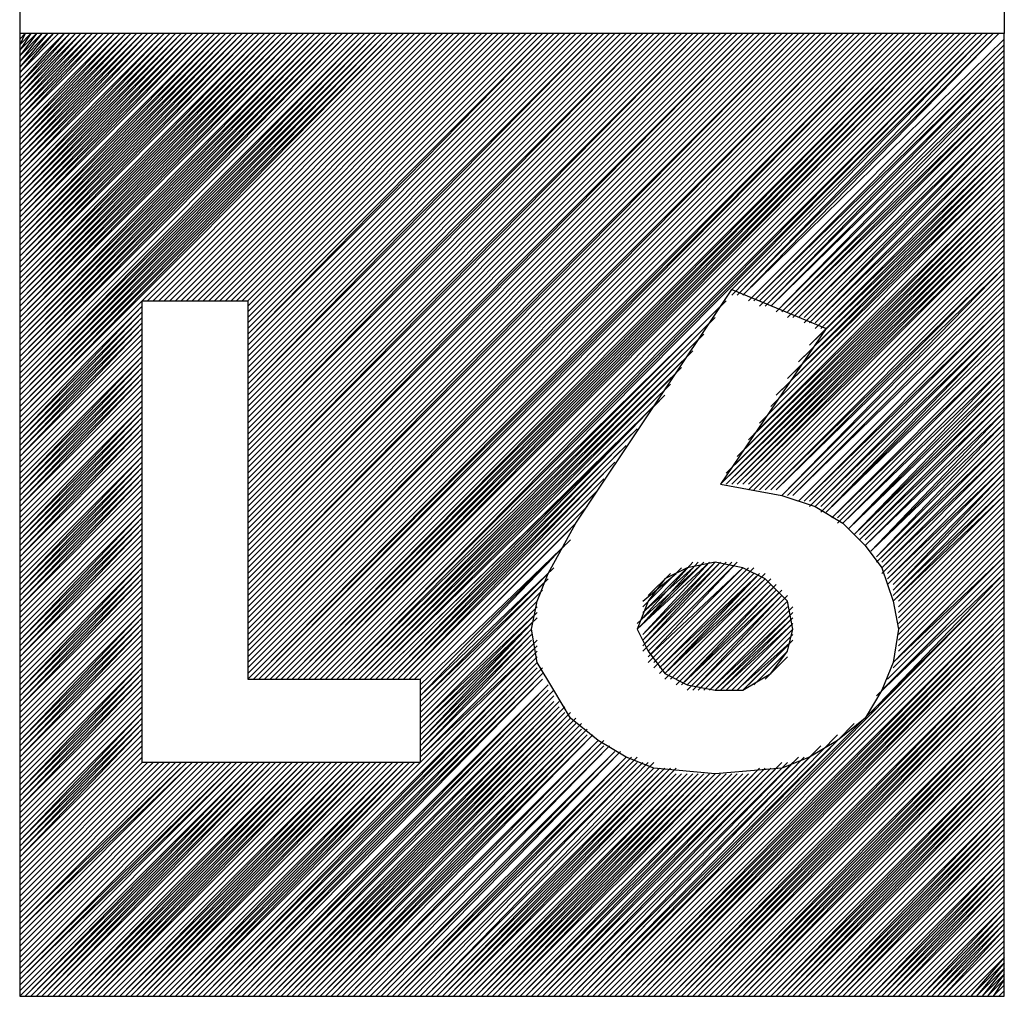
# Model space of a CAD drawing. Header units: millimetres. Extents: x 13 to 546, y 8 to 419.
# Tile 11 of 16: x 424 to 439, y 295 to 310. Entities that reach past the tile are written whole.
import ezdxf

# ---------------------------------------------------------------- set-up
doc = ezdxf.new("R2010")
doc.units = ezdxf.units.MM
doc.header["$LTSCALE"] = 2

msp = doc.modelspace()

# ---------------------------------------------------------------- linework, layer by layer
for points in [[(423.573, 310.444), (423.573, 310.02)], [(438.58, 310.444), (438.58, 310.02)], [(423.573, 310.02), (423.573, 295.352), (438.58, 295.352), (438.58, 310.02), (423.573, 310.02)], [(423.573, 310.02), (423.573, 309.935), (423.658, 310.02), (423.573, 309.851), (423.742, 310.02), (423.573, 309.766), (423.827, 310.02), (423.573, 309.681), (423.912, 310.02), (423.573, 309.596), (423.997, 310.02), (423.573, 309.511), (424.081, 310.02), (423.573, 309.427), (424.166, 310.02)], [(423.573, 309.342), (424.251, 310.02), (423.573, 309.257), (424.336, 310.02), (423.573, 309.172), (424.421, 310.02), (423.573, 309.087), (424.505, 310.02), (423.573, 309.003), (424.59, 310.02), (423.573, 308.918), (424.675, 310.02), (423.573, 308.833), (424.76, 310.02), (423.573, 308.748), (424.845, 310.02), (423.573, 308.664), (424.929, 310.02)], [(423.573, 308.579), (425.014, 310.02), (423.573, 308.494), (425.099, 310.02), (423.573, 308.409), (425.184, 310.02), (423.573, 308.324), (425.268, 310.02), (423.573, 308.24), (425.353, 310.02), (423.573, 308.155), (425.438, 310.02), (423.573, 308.07), (425.523, 310.02), (423.573, 307.985), (425.608, 310.02), (423.573, 307.9), (425.692, 310.02)], [(423.573, 307.816), (425.777, 310.02), (423.573, 307.731), (425.862, 310.02), (423.573, 307.646), (425.947, 310.02), (423.573, 307.561), (426.032, 310.02), (423.573, 307.477), (426.116, 310.02), (423.573, 307.392), (426.201, 310.02), (423.573, 307.307), (426.286, 310.02), (423.573, 307.222), (426.371, 310.02), (423.573, 307.137), (426.455, 310.02)], [(423.573, 307.053), (426.54, 310.02), (423.573, 306.968), (426.625, 310.02), (423.573, 306.883), (426.71, 310.02), (423.573, 306.798), (426.795, 310.02), (423.573, 306.713), (426.879, 310.02), (423.573, 306.629), (426.964, 310.02), (423.573, 306.544), (427.049, 310.02), (423.573, 306.459), (427.134, 310.02), (423.573, 306.374), (427.218, 310.02)], [(423.573, 306.29), (427.303, 310.02), (423.573, 306.205), (427.388, 310.02), (423.573, 306.12), (427.473, 310.02), (423.573, 306.035), (427.558, 310.02), (423.573, 305.95), (427.642, 310.02), (423.573, 305.866), (427.727, 310.02), (423.573, 305.781), (427.812, 310.02), (423.573, 305.696), (427.897, 310.02), (423.573, 305.611), (427.982, 310.02)], [(423.573, 305.527), (428.066, 310.02), (423.573, 305.442), (428.151, 310.02), (423.573, 305.357), (428.236, 310.02), (423.573, 305.272), (428.321, 310.02), (423.573, 305.187), (428.406, 310.02), (423.573, 305.103), (428.49, 310.02), (423.573, 305.018), (428.575, 310.02), (423.573, 304.933), (428.66, 310.02)], [(423.573, 304.763), (428.829, 310.02), (423.573, 304.679), (428.914, 310.02), (423.573, 304.594), (428.999, 310.02), (423.573, 304.509), (429.084, 310.02), (423.573, 304.424), (429.169, 310.02), (423.573, 304.34), (429.253, 310.02), (423.573, 304.255), (429.338, 310.02), (423.573, 304.17), (429.423, 310.02)], [(425.523, 305.95), (429.592, 310.02)], [(425.523, 305.95), (429.592, 310.02)], [(425.608, 305.95), (429.677, 310.02)], [(425.608, 305.95), (429.677, 310.02)], [(425.692, 305.95), (429.762, 310.02)], [(425.692, 305.95), (429.762, 310.02)], [(425.777, 305.95), (429.847, 310.02)], [(425.777, 305.95), (429.847, 310.02)], [(425.862, 305.95), (429.932, 310.02)], [(425.862, 305.95), (429.932, 310.02)], [(425.947, 305.95), (430.016, 310.02)], [(425.947, 305.95), (430.016, 310.02)], [(426.032, 305.95), (430.101, 310.02)], [(426.032, 305.95), (430.101, 310.02)], [(426.116, 305.95), (430.186, 310.02)], [(426.201, 305.95), (430.271, 310.02)], [(426.201, 305.95), (430.271, 310.02)], [(426.286, 305.95), (430.356, 310.02)], [(426.286, 305.95), (430.356, 310.02)], [(426.371, 305.95), (430.44, 310.02)], [(426.371, 305.95), (430.44, 310.02)], [(426.455, 305.95), (430.525, 310.02)], [(426.455, 305.95), (430.525, 310.02)], [(426.54, 305.95), (430.61, 310.02)], [(426.54, 305.95), (430.61, 310.02)], [(426.625, 305.95), (430.695, 310.02)], [(426.625, 305.95), (430.695, 310.02)], [(426.71, 305.95), (430.779, 310.02)], [(426.71, 305.95), (430.779, 310.02)], [(426.795, 305.95), (430.864, 310.02)], [(426.795, 305.95), (430.864, 310.02)], [(426.879, 305.95), (430.949, 310.02)], [(426.964, 305.95), (431.034, 310.02)], [(426.964, 305.95), (431.034, 310.02)], [(427.049, 305.95), (431.119, 310.02)], [(427.049, 305.95), (431.119, 310.02)], [(427.049, 305.866), (431.203, 310.02)], [(427.049, 305.866), (431.203, 310.02)], [(427.049, 305.781), (431.288, 310.02)], [(427.049, 305.781), (431.288, 310.02)], [(427.049, 305.696), (431.373, 310.02)], [(427.049, 305.696), (431.373, 310.02)], [(427.049, 305.611), (431.458, 310.02)], [(427.049, 305.611), (431.458, 310.02)], [(427.049, 305.527), (431.543, 310.02)], [(427.049, 305.527), (431.543, 310.02)], [(427.049, 305.442), (431.627, 310.02)], [(427.049, 305.357), (431.627, 310.02)], [(427.049, 305.357), (431.712, 310.02)], [(427.049, 305.272), (431.797, 310.02)], [(427.049, 305.272), (431.797, 310.02)], [(427.049, 305.187), (431.882, 310.02)], [(427.049, 305.187), (431.882, 310.02)], [(427.049, 305.103), (431.966, 310.02)], [(427.049, 305.103), (431.966, 310.02)], [(427.049, 305.018), (432.051, 310.02)], [(427.049, 305.018), (432.051, 310.02)], [(427.049, 304.933), (432.136, 310.02)], [(427.049, 304.933), (432.136, 310.02)], [(427.049, 304.848), (432.221, 310.02)], [(427.049, 304.848), (432.221, 310.02)], [(427.049, 304.763), (432.306, 310.02)], [(427.049, 304.763), (432.306, 310.02)], [(427.049, 304.679), (432.39, 310.02)], [(427.049, 304.594), (432.39, 310.02)], [(427.049, 304.594), (432.475, 310.02)], [(427.049, 304.509), (432.56, 310.02)], [(427.049, 304.509), (432.56, 310.02)], [(427.049, 304.424), (432.645, 310.02)], [(427.049, 304.424), (432.645, 310.02)], [(427.049, 304.34), (432.73, 310.02)], [(427.049, 304.34), (432.73, 310.02)], [(427.049, 304.255), (432.814, 310.02)], [(427.049, 304.255), (432.814, 310.02)], [(427.049, 304.17), (432.899, 310.02)], [(427.049, 304.17), (432.899, 310.02)], [(427.049, 304.085), (432.984, 310.02)], [(427.049, 304.085), (432.984, 310.02)], [(427.049, 304), (433.069, 310.02)], [(427.049, 304), (433.069, 310.02)], [(427.049, 303.916), (433.153, 310.02)], [(427.049, 303.831), (433.153, 310.02)], [(427.049, 303.831), (433.238, 310.02)], [(427.049, 303.746), (433.323, 310.02)], [(427.049, 303.746), (433.323, 310.02)], [(427.049, 303.661), (433.408, 310.02)], [(427.049, 303.661), (433.408, 310.02)], [(427.049, 303.576), (433.493, 310.02)], [(427.049, 303.576), (433.493, 310.02)], [(427.049, 303.492), (433.577, 310.02)], [(427.049, 303.492), (433.577, 310.02)], [(427.049, 303.407), (433.662, 310.02)], [(427.049, 303.407), (433.662, 310.02)], [(427.049, 303.322), (433.747, 310.02)], [(427.049, 303.322), (433.747, 310.02)], [(427.049, 303.237), (433.832, 310.02)], [(427.049, 303.237), (433.832, 310.02)], [(427.049, 303.153), (433.916, 310.02)], [(427.049, 303.068), (433.916, 310.02)], [(427.049, 303.068), (434.001, 310.02)], [(427.049, 302.983), (434.086, 310.02)], [(427.049, 302.983), (434.086, 310.02)], [(427.049, 302.898), (434.171, 310.02)], [(427.049, 302.898), (434.171, 310.02)], [(427.049, 302.813), (434.256, 310.02)], [(427.049, 302.813), (434.256, 310.02)], [(427.049, 302.729), (434.34, 310.02)], [(427.049, 302.729), (434.34, 310.02)], [(427.049, 302.644), (434.425, 310.02)], [(427.049, 302.644), (434.425, 310.02)], [(427.049, 302.559), (434.51, 310.02)], [(427.049, 302.559), (434.51, 310.02)], [(427.049, 302.474), (434.595, 310.02)], [(427.049, 302.474), (434.595, 310.02)], [(427.049, 302.389), (434.68, 310.02)], [(427.049, 302.305), (434.68, 310.02)], [(427.049, 302.305), (434.764, 310.02)], [(427.049, 302.22), (434.849, 310.02)], [(427.049, 302.22), (434.849, 310.02)], [(427.049, 302.135), (434.934, 310.02)], [(427.049, 302.135), (434.934, 310.02)], [(427.049, 302.05), (435.019, 310.02)], [(427.049, 302.05), (435.019, 310.02)], [(427.049, 301.966), (435.103, 310.02)], [(427.049, 301.966), (435.103, 310.02)], [(427.049, 301.881), (435.188, 310.02)], [(427.049, 301.881), (435.188, 310.02)], [(427.049, 301.796), (435.273, 310.02)], [(427.049, 301.796), (435.273, 310.02)], [(427.049, 301.711), (435.358, 310.02)], [(427.049, 301.711), (435.358, 310.02)], [(427.049, 301.626), (435.443, 310.02)], [(427.049, 301.542), (435.443, 310.02)], [(427.049, 301.542), (435.527, 310.02)], [(427.049, 301.457), (435.612, 310.02)], [(427.049, 301.457), (435.612, 310.02)], [(427.049, 301.372), (435.697, 310.02)], [(427.049, 301.372), (435.697, 310.02)], [(427.049, 301.287), (435.782, 310.02)], [(427.049, 301.287), (435.782, 310.02)], [(427.049, 301.202), (435.867, 310.02)], [(427.049, 301.202), (435.867, 310.02)], [(427.049, 301.118), (435.951, 310.02)], [(427.049, 301.118), (435.951, 310.02)], [(427.049, 301.033), (436.036, 310.02)], [(427.049, 301.033), (436.036, 310.02)], [(427.049, 300.948), (436.121, 310.02)], [(427.049, 300.948), (436.121, 310.02)], [(427.049, 300.863), (436.206, 310.02)], [(427.049, 300.779), (436.206, 310.02)], [(427.049, 300.779), (436.29, 310.02)], [(427.049, 300.694), (436.375, 310.02)], [(427.049, 300.694), (436.375, 310.02)], [(427.049, 300.609), (436.46, 310.02)], [(427.049, 300.609), (436.46, 310.02)], [(427.049, 300.524), (436.545, 310.02)], [(427.049, 300.524), (436.545, 310.02)], [(427.049, 300.439), (436.63, 310.02)], [(427.049, 300.439), (436.63, 310.02)], [(427.049, 300.355), (436.714, 310.02)], [(427.049, 300.355), (436.714, 310.02)], [(427.049, 300.27), (436.799, 310.02)], [(427.049, 300.27), (436.799, 310.02)], [(427.049, 300.185), (436.884, 310.02)], [(427.134, 300.185), (436.884, 310.02)], [(427.134, 300.185), (436.969, 310.02)], [(427.218, 300.185), (436.969, 310.02)], [(427.218, 300.185), (437.054, 310.02)], [(427.303, 300.185), (437.138, 310.02)], [(427.303, 300.185), (437.138, 310.02)], [(427.388, 300.185), (437.223, 310.02)], [(427.388, 300.185), (437.223, 310.02)], [(427.473, 300.185), (437.308, 310.02)], [(427.473, 300.185), (437.308, 310.02)], [(427.558, 300.185), (437.393, 310.02)], [(427.642, 300.185), (437.393, 310.02)], [(427.642, 300.185), (437.477, 310.02)], [(427.727, 300.185), (437.477, 310.02)], [(427.727, 300.185), (437.562, 310.02)], [(427.812, 300.185), (437.562, 310.02)], [(427.812, 300.185), (437.647, 310.02)], [(427.897, 300.185), (437.647, 310.02)], [(427.897, 300.185), (437.732, 310.02)], [(427.982, 300.185), (437.732, 310.02)], [(427.982, 300.185), (437.817, 310.02)], [(428.066, 300.185), (437.901, 310.02)], [(428.066, 300.185), (437.901, 310.02)], [(428.151, 300.185), (437.986, 310.02)], [(428.151, 300.185), (437.986, 310.02)], [(428.236, 300.185), (438.071, 310.02)], [(428.236, 300.185), (438.071, 310.02)], [(428.321, 300.185), (438.156, 310.02)], [(428.406, 300.185), (438.156, 310.02)], [(428.406, 300.185), (438.241, 310.02)], [(428.49, 300.185), (438.241, 310.02)], [(434.425, 306.12), (438.325, 310.02)], [(434.425, 306.035), (438.325, 310.02)], [(434.51, 306.035), (438.41, 310.02)], [(434.51, 306.035), (438.41, 310.02)], [(434.51, 306.035), (438.495, 310.02)], [(434.595, 306.035), (438.495, 310.02)], [(434.595, 306.035), (438.58, 309.935)], [(434.595, 306.035), (438.58, 309.935)], [(434.68, 305.95), (438.58, 309.851)], [(434.68, 305.95), (438.58, 309.851)], [(434.764, 305.95), (438.58, 309.766)], [(434.764, 305.95), (438.58, 309.766)], [(434.764, 305.95), (438.58, 309.681)], [(434.849, 305.95), (438.58, 309.681)], [(434.849, 305.866), (438.58, 309.596)], [(434.934, 305.866), (438.58, 309.596)], [(434.934, 305.866), (438.58, 309.511)], [(434.934, 305.866), (438.58, 309.511)], [(435.019, 305.866), (438.58, 309.427)], [(435.019, 305.866), (438.58, 309.427)], [(435.019, 305.866), (438.58, 309.342)], [(435.103, 305.781), (438.58, 309.342)], [(435.103, 305.781), (438.58, 309.257)], [(435.188, 305.781), (438.58, 309.172)], [(435.188, 305.781), (438.58, 309.172)], [(435.188, 305.781), (438.58, 309.087)], [(435.273, 305.781), (438.58, 309.087)], [(435.273, 305.781), (438.58, 309.003)], [(435.273, 305.696), (438.58, 309.003)], [(435.358, 305.696), (438.58, 308.918)], [(435.358, 305.696), (438.58, 308.918)], [(435.443, 305.696), (438.58, 308.833)], [(435.443, 305.696), (438.58, 308.833)], [(435.443, 305.696), (438.58, 308.748)], [(435.527, 305.696), (438.58, 308.748)], [(435.527, 305.611), (438.58, 308.664)], [(435.612, 305.611), (438.58, 308.664)], [(435.612, 305.611), (438.58, 308.579)], [(435.612, 305.611), (438.58, 308.579)], [(435.697, 305.611), (438.58, 308.494)], [(435.697, 305.611), (438.58, 308.409)], [(435.697, 305.527), (438.58, 308.409)], [(435.782, 305.527), (438.58, 308.324)], [(435.782, 305.527), (438.58, 308.324)], [(435.527, 305.103), (438.58, 308.155)], [(435.612, 305.272), (438.58, 308.155)], [(435.697, 305.357), (438.58, 308.24)], [(435.782, 305.527), (438.58, 308.24)], [(435.188, 304.594), (438.58, 307.985)], [(435.273, 304.763), (438.58, 307.985)], [(435.358, 304.848), (438.58, 308.07)], [(435.443, 305.018), (438.58, 308.07)], [(434.849, 304.085), (438.58, 307.816)], [(434.934, 304.17), (438.58, 307.816)], [(435.019, 304.34), (438.58, 307.9)], [(435.103, 304.509), (438.58, 307.9)], [(434.595, 303.661), (438.58, 307.646)], [(434.68, 303.831), (438.58, 307.646)], [(434.764, 303.916), (438.58, 307.731)], [(434.425, 303.407), (438.58, 307.561)], [(434.51, 303.576), (438.58, 307.561)], [(434.256, 303.153), (438.58, 307.477)], [(434.256, 303.153), (438.58, 307.392)], [(434.34, 303.322), (438.58, 307.477)], [(434.34, 303.153), (438.58, 307.392)], [(434.34, 303.153), (438.58, 307.307)], [(434.425, 303.153), (438.58, 307.307)], [(434.425, 303.153), (438.58, 307.222)], [(434.51, 303.153), (438.58, 307.222)], [(434.51, 303.153), (438.58, 307.137)], [(434.595, 303.153), (438.58, 307.137)], [(434.595, 303.153), (438.58, 307.053)], [(434.68, 303.153), (438.58, 307.053)], [(434.68, 303.068), (438.58, 306.968)], [(434.764, 303.068), (438.58, 306.883)], [(434.764, 303.068), (438.58, 306.883)], [(434.849, 303.068), (438.58, 306.798)], [(434.849, 303.068), (438.58, 306.798)], [(434.934, 303.068), (438.58, 306.713)], [(434.934, 303.068), (438.58, 306.713)], [(435.019, 303.068), (438.58, 306.629)], [(435.019, 303.068), (438.58, 306.629)], [(435.019, 303.068), (438.58, 306.544)], [(435.103, 303.068), (438.58, 306.544)], [(435.103, 303.068), (438.58, 306.459)], [(435.188, 302.983), (438.58, 306.459)], [(435.188, 302.983), (438.58, 306.374)], [(435.188, 302.983), (438.58, 306.374)], [(435.273, 302.983), (438.58, 306.29)], [(435.273, 302.983), (438.58, 306.29)], [(435.358, 302.983), (438.58, 306.205)], [(434.425, 306.12), (435.867, 305.527), (434.256, 303.153), (435.188, 302.983), (435.697, 302.813), (436.121, 302.559), (436.46, 302.22), (436.714, 301.881), (436.884, 301.372), (436.969, 300.948), (436.884, 300.439), (436.714, 300.016), (436.46, 299.592), (436.036, 299.252), (435.612, 298.998), (435.188, 298.829), (434.171, 298.744), (433.238, 298.829), (432.814, 298.998), (432.39, 299.252), (431.966, 299.592), (431.712, 300.016), (431.458, 300.439), (431.373, 300.948), (431.458, 301.372), (431.627, 301.796), (432.051, 302.559), (434.425, 306.12)], [(435.358, 302.983), (438.58, 306.12)], [(435.358, 302.983), (438.58, 306.12)], [(435.443, 302.898), (438.58, 306.035)], [(435.443, 302.898), (438.58, 306.035)], [(423.573, 304), (425.438, 305.866)], [(423.573, 303.916), (425.438, 305.866)], [(425.438, 305.95), (427.049, 305.95), (427.049, 300.185), (429.677, 300.185), (429.677, 298.913), (425.438, 298.913), (425.438, 305.95)], [(428.49, 300.185), (434.34, 305.95)], [(428.575, 300.185), (434.256, 305.866)], [(435.527, 302.898), (438.58, 305.95)], [(435.527, 302.898), (438.58, 305.95)], [(435.527, 302.898), (438.58, 305.866)], [(435.612, 302.898), (438.58, 305.866)], [(423.573, 303.916), (425.438, 305.781)], [(423.573, 303.831), (425.438, 305.781)], [(423.573, 303.831), (425.438, 305.696)], [(423.573, 303.746), (425.438, 305.696)], [(428.575, 300.185), (434.171, 305.696)], [(435.612, 302.813), (438.58, 305.781)], [(435.612, 302.813), (438.58, 305.781)], [(435.697, 302.813), (438.58, 305.696)], [(435.697, 302.813), (438.58, 305.696)], [(423.573, 303.746), (425.438, 305.611)], [(423.573, 303.661), (425.438, 305.611)], [(428.66, 300.185), (434.086, 305.611)], [(435.697, 302.813), (438.58, 305.611)], [(435.782, 302.813), (438.58, 305.611)], [(423.573, 303.661), (425.438, 305.527)], [(423.573, 303.576), (425.438, 305.527)], [(423.573, 303.576), (425.438, 305.442)], [(428.66, 300.185), (434.001, 305.442)], [(435.782, 302.729), (438.58, 305.527)], [(435.867, 302.729), (438.58, 305.527)], [(435.867, 302.729), (438.58, 305.442)], [(423.573, 303.492), (425.438, 305.357)], [(423.573, 303.492), (425.438, 305.357)], [(423.573, 303.407), (425.438, 305.272)], [(423.573, 303.407), (425.438, 305.272)], [(428.745, 300.185), (433.916, 305.357)], [(435.867, 302.729), (438.58, 305.357)], [(435.867, 302.729), (438.58, 305.357)], [(435.951, 302.644), (438.58, 305.272)], [(435.951, 302.644), (438.58, 305.272)], [(423.573, 303.322), (425.438, 305.187)], [(423.573, 303.322), (425.438, 305.187)], [(423.573, 303.237), (425.438, 305.103)], [(423.573, 303.153), (425.438, 305.103)], [(428.745, 300.185), (433.832, 305.187)], [(428.829, 300.185), (433.747, 305.103)], [(435.951, 302.644), (438.58, 305.187)], [(436.036, 302.644), (438.58, 305.187)], [(436.036, 302.559), (438.58, 305.103)], [(436.036, 302.559), (438.58, 305.103)], [(423.573, 303.153), (425.438, 305.018)], [(423.573, 303.068), (425.438, 305.018)], [(436.121, 302.559), (438.58, 305.018)], [(436.121, 302.559), (438.58, 305.018)], [(423.573, 303.068), (425.438, 304.933)], [(423.573, 302.983), (425.438, 304.933)], [(423.573, 302.983), (425.438, 304.848)], [(423.573, 302.898), (425.438, 304.848)], [(428.829, 300.185), (433.662, 304.933)], [(428.914, 300.185), (433.577, 304.848)], [(436.121, 302.559), (438.58, 304.933)], [(436.206, 302.474), (438.58, 304.933)], [(436.206, 302.474), (438.58, 304.848)], [(436.206, 302.474), (438.58, 304.848)], [(423.573, 302.898), (425.438, 304.763)], [(423.573, 302.813), (425.438, 304.763)], [(423.573, 302.813), (425.438, 304.679)], [(428.914, 300.185), (433.493, 304.679)], [(436.206, 302.474), (438.58, 304.763)], [(436.29, 302.389), (438.58, 304.763)], [(436.29, 302.389), (438.58, 304.679)], [(423.573, 302.729), (425.438, 304.594)], [(423.573, 302.729), (425.438, 304.594)], [(423.573, 302.644), (425.438, 304.509)], [(423.573, 302.644), (425.438, 304.509)], [(428.999, 300.185), (433.408, 304.509)], [(436.29, 302.389), (438.58, 304.594)], [(436.375, 302.389), (438.58, 304.594)], [(436.375, 302.305), (438.58, 304.509)], [(436.375, 302.305), (438.58, 304.509)], [(423.573, 302.559), (425.438, 304.424)], [(423.573, 302.559), (425.438, 304.424)], [(428.999, 300.185), (433.323, 304.424)], [(436.375, 302.305), (438.58, 304.424)], [(436.46, 302.305), (438.58, 304.424)], [(423.573, 302.474), (425.438, 304.34)], [(423.573, 302.389), (425.438, 304.34)], [(423.573, 302.389), (425.438, 304.255)], [(423.573, 302.305), (425.438, 304.255)], [(429.084, 300.185), (433.153, 304.255)], [(436.46, 302.22), (438.58, 304.34)], [(436.46, 302.22), (438.58, 304.34)], [(436.46, 302.22), (438.58, 304.255)], [(436.545, 302.135), (438.58, 304.255)], [(423.573, 302.305), (425.438, 304.17)], [(423.573, 302.22), (425.438, 304.17)], [(423.573, 302.22), (425.438, 304.085)], [(423.573, 302.135), (425.438, 304.085)], [(429.169, 300.185), (433.069, 304.17)], [(436.545, 302.135), (438.58, 304.17)], [(436.545, 302.135), (438.58, 304.17)], [(436.545, 302.135), (438.58, 304.085)], [(436.63, 302.05), (438.58, 304.085)], [(423.573, 302.135), (425.438, 304)], [(423.573, 302.05), (425.438, 304)], [(423.573, 302.05), (425.438, 303.916)], [(429.169, 300.185), (432.984, 304)], [(429.253, 300.185), (432.899, 303.916)], [(436.63, 302.05), (438.58, 304)], [(436.63, 302.05), (438.58, 304)], [(436.63, 301.966), (438.58, 303.916)], [(423.573, 301.966), (425.438, 303.831)], [(423.573, 301.966), (425.438, 303.831)], [(423.573, 301.881), (425.438, 303.746)], [(423.573, 301.881), (425.438, 303.746)], [(429.253, 300.185), (432.814, 303.746)], [(436.63, 301.966), (438.58, 303.831)], [(436.714, 301.966), (438.58, 303.831)], [(436.714, 301.881), (438.58, 303.746)], [(436.714, 301.881), (438.58, 303.746)], [(423.573, 301.796), (425.438, 303.661)], [(423.573, 301.796), (425.438, 303.661)], [(429.338, 300.185), (432.73, 303.661)], [(436.714, 301.881), (438.58, 303.661)], [(436.714, 301.796), (438.58, 303.661)], [(423.573, 301.711), (425.438, 303.576)], [(423.573, 301.626), (425.438, 303.576)], [(423.573, 301.626), (425.438, 303.492)], [(423.573, 301.542), (425.438, 303.492)], [(429.338, 300.185), (432.645, 303.492)], [(436.799, 301.796), (438.58, 303.576)], [(436.799, 301.796), (438.58, 303.576)], [(436.799, 301.711), (438.58, 303.492)], [(436.799, 301.711), (438.58, 303.492)], [(423.573, 301.542), (425.438, 303.407)], [(423.573, 301.457), (425.438, 303.407)], [(423.573, 301.457), (425.438, 303.322)], [(423.573, 301.372), (425.438, 303.322)], [(429.423, 300.185), (432.56, 303.407)], [(436.799, 301.711), (438.58, 303.407)], [(436.799, 301.626), (438.58, 303.407)], [(436.884, 301.626), (438.58, 303.322)], [(436.884, 301.542), (438.58, 303.322)], [(423.573, 301.372), (425.438, 303.237)], [(423.573, 301.287), (425.438, 303.237)], [(423.573, 301.287), (425.438, 303.153)], [(429.423, 300.185), (432.475, 303.237)], [(436.884, 301.542), (438.58, 303.237)], [(436.884, 301.542), (438.58, 303.237)], [(436.884, 301.457), (438.58, 303.153)], [(423.573, 301.202), (425.438, 303.068)], [(423.573, 301.202), (425.438, 303.068)], [(429.508, 300.185), (432.39, 303.068)], [(436.884, 301.457), (438.58, 303.068)], [(436.884, 301.372), (438.58, 303.068)], [(423.573, 301.118), (425.438, 302.983)], [(423.573, 301.118), (425.438, 302.983)], [(423.573, 301.033), (425.438, 302.898)], [(423.573, 301.033), (425.438, 302.898)], [(429.508, 300.185), (432.306, 302.983)], [(436.884, 301.372), (438.58, 302.983)], [(436.969, 301.372), (438.58, 302.983)], [(436.969, 301.287), (438.58, 302.898)], [(436.969, 301.287), (438.58, 302.898)], [(423.573, 300.948), (425.438, 302.813)], [(423.573, 300.948), (425.438, 302.813)], [(423.573, 300.863), (425.438, 302.729)], [(423.573, 300.779), (425.438, 302.729)], [(429.592, 300.185), (432.221, 302.813)], [(429.592, 300.185), (432.136, 302.729)], [(436.969, 301.202), (438.58, 302.813)], [(436.969, 301.202), (438.58, 302.813)], [(436.969, 301.118), (438.58, 302.729)], [(436.969, 301.118), (438.58, 302.729)], [(423.573, 300.779), (425.438, 302.644)], [(423.573, 300.694), (425.438, 302.644)], [(423.573, 300.694), (425.438, 302.559)], [(423.573, 300.609), (425.438, 302.559)], [(429.677, 300.185), (432.051, 302.559)], [(436.969, 301.033), (438.58, 302.644)], [(436.969, 301.033), (438.58, 302.644)], [(436.969, 300.948), (438.58, 302.559)], [(436.969, 300.948), (438.58, 302.559)], [(423.573, 300.609), (425.438, 302.474)], [(423.573, 300.524), (425.438, 302.474)], [(423.573, 300.524), (425.438, 302.389)], [(429.677, 300.185), (431.966, 302.474)], [(436.969, 300.863), (438.58, 302.474)], [(436.969, 300.863), (438.58, 302.474)], [(436.969, 300.779), (438.58, 302.389)], [(423.573, 300.439), (425.438, 302.305)], [(423.573, 300.439), (425.438, 302.305)], [(429.677, 300.1), (431.966, 302.305)], [(436.969, 300.694), (438.58, 302.305)], [(436.969, 300.694), (438.58, 302.305)], [(423.573, 300.355), (425.438, 302.22)], [(423.573, 300.355), (425.438, 302.22)], [(423.573, 300.27), (425.438, 302.135)], [(423.573, 300.27), (425.438, 302.135)], [(429.677, 300.016), (431.882, 302.22)], [(429.677, 300.016), (431.797, 302.135)], [(436.884, 300.439), (438.58, 302.135)], [(436.969, 300.609), (438.58, 302.22)], [(436.969, 300.609), (438.58, 302.22)], [(436.969, 300.524), (438.58, 302.135)], [(423.573, 300.185), (425.438, 302.05)], [(423.573, 300.185), (425.438, 302.05)], [(423.573, 300.1), (425.438, 301.966)], [(423.573, 300.016), (425.438, 301.966)], [(429.677, 299.931), (431.712, 302.05)], [(432.984, 300.948), (433.153, 300.609), (433.408, 300.27), (433.747, 300.1), (434.171, 300.016), (434.595, 300.016), (435.019, 300.27), (435.273, 300.609), (435.358, 300.948), (435.273, 301.372), (434.934, 301.711), (434.595, 301.881), (434.171, 301.966), (433.747, 301.881), (433.408, 301.711), (433.153, 301.372), (432.984, 300.948)], [(432.984, 301.033), (434.001, 301.966)], [(432.984, 300.948), (434.001, 301.966)], [(432.984, 300.948), (434.086, 301.966)], [(433.069, 301.118), (433.832, 301.966)], [(433.069, 301.033), (433.916, 301.966)], [(433.069, 300.863), (434.086, 301.966)], [(433.069, 300.863), (434.171, 301.966)], [(433.069, 300.779), (434.171, 301.966)], [(433.069, 300.779), (434.256, 301.966)], [(433.069, 300.694), (434.256, 301.966)], [(433.069, 300.694), (434.34, 301.966)], [(433.069, 300.694), (434.34, 301.966)], [(433.069, 300.609), (434.425, 301.966)], [(433.069, 300.609), (434.425, 301.966)], [(433.153, 300.609), (434.51, 301.966)], [(433.153, 300.524), (434.51, 301.966)], [(436.799, 300.185), (438.58, 301.966)], [(436.884, 300.439), (438.58, 302.05)], [(436.884, 300.355), (438.58, 302.05)], [(436.884, 300.27), (438.58, 301.966)], [(423.573, 300.016), (425.438, 301.881)], [(423.573, 299.931), (425.438, 301.881)], [(423.573, 299.931), (425.438, 301.796)], [(423.573, 299.846), (425.438, 301.796)], [(429.677, 299.931), (431.712, 301.881)], [(429.677, 299.846), (431.627, 301.796)], [(433.069, 301.287), (433.662, 301.881)], [(433.069, 301.202), (433.747, 301.881)], [(433.069, 301.202), (433.832, 301.881)], [(433.069, 301.372), (433.577, 301.796)], [(433.153, 300.524), (434.595, 301.881)], [(433.153, 300.524), (434.595, 301.881)], [(433.153, 300.439), (434.595, 301.881)], [(433.153, 301.457), (433.493, 301.796)], [(433.238, 300.439), (434.68, 301.881)], [(433.238, 300.439), (434.68, 301.881)], [(433.238, 300.355), (434.764, 301.881)], [(433.238, 300.355), (434.764, 301.881)], [(433.323, 300.355), (434.764, 301.796)], [(433.323, 300.355), (434.849, 301.796)], [(433.323, 300.27), (434.849, 301.796)], [(433.408, 300.27), (434.849, 301.796)], [(433.408, 300.27), (434.934, 301.796)], [(436.545, 299.676), (438.58, 301.796)], [(436.63, 299.931), (438.58, 301.796)], [(436.714, 300.016), (438.58, 301.881)], [(436.799, 300.1), (438.58, 301.881)], [(423.573, 299.846), (425.438, 301.711)], [(423.573, 299.761), (425.438, 301.711)], [(429.677, 299.846), (431.627, 301.711)], [(432.221, 295.352), (438.58, 301.711), (432.306, 295.352), (438.58, 301.626)], [(433.408, 300.27), (434.934, 301.711)], [(433.408, 300.185), (434.934, 301.711)], [(433.493, 300.185), (435.019, 301.711)], [(433.493, 300.185), (435.019, 301.711)], [(433.493, 300.185), (435.019, 301.711)], [(423.573, 299.761), (425.438, 301.626)], [(423.573, 299.676), (425.438, 301.542)], [(423.573, 299.676), (425.438, 301.542)], [(429.677, 299.761), (431.543, 301.626)], [(429.677, 299.761), (431.543, 301.626)], [(429.677, 299.676), (431.543, 301.542)], [(433.577, 300.185), (435.019, 301.626)], [(433.577, 300.1), (435.103, 301.626)], [(433.577, 300.1), (435.103, 301.626)], [(433.662, 300.1), (435.103, 301.626)], [(433.662, 300.1), (435.103, 301.542)], [(433.662, 300.1), (435.188, 301.542)], [(433.747, 300.1), (435.188, 301.542)], [(423.573, 299.592), (425.438, 301.457)], [(423.573, 299.592), (425.438, 301.457)], [(423.573, 299.507), (425.438, 301.372)], [(423.573, 299.507), (425.438, 301.372)], [(429.677, 299.676), (431.458, 301.457)], [(429.677, 299.592), (431.458, 301.372)], [(429.677, 299.592), (431.458, 301.372)], [(433.747, 300.016), (435.188, 301.457)], [(433.832, 300.016), (435.188, 301.457)], [(433.832, 300.016), (435.273, 301.457)], [(433.916, 300.016), (435.273, 301.372)], [(433.916, 300.016), (435.273, 301.372)], [(433.916, 300.016), (435.273, 301.372)], [(423.573, 299.422), (425.438, 301.287)], [(423.573, 299.422), (425.438, 301.287)], [(423.573, 299.337), (425.438, 301.202)], [(423.573, 299.252), (425.438, 301.202)], [(429.677, 299.507), (431.458, 301.287)], [(429.677, 299.507), (431.458, 301.202)], [(429.677, 299.422), (431.458, 301.202)], [(432.645, 295.352), (438.58, 301.287), (432.73, 295.352), (438.58, 301.202), (432.814, 295.352), (438.58, 301.118), (432.899, 295.352), (438.58, 301.033), (432.984, 295.352), (438.58, 300.948), (433.069, 295.352), (438.58, 300.863)], [(434.001, 300.016), (435.273, 301.287)], [(434.001, 300.016), (435.273, 301.287)], [(434.086, 300.016), (435.358, 301.287)], [(434.086, 300.016), (435.358, 301.202)], [(434.171, 300.016), (435.358, 301.202)], [(423.573, 299.252), (425.438, 301.118)], [(423.573, 299.168), (425.438, 301.118)], [(429.677, 299.422), (431.458, 301.118)], [(434.171, 300.016), (435.358, 301.118)], [(434.256, 300.016), (435.358, 301.118)], [(423.573, 299.168), (425.438, 301.033)], [(423.573, 299.083), (425.438, 301.033)], [(423.573, 299.083), (425.438, 300.948)], [(423.573, 298.998), (425.438, 300.948)], [(429.677, 299.337), (431.373, 301.033)], [(429.677, 299.252), (431.373, 301.033)], [(429.677, 299.252), (431.373, 300.948)], [(429.677, 299.168), (431.373, 300.948)], [(434.256, 300.016), (435.358, 301.033)], [(434.34, 300.016), (435.358, 301.033)], [(434.425, 300.016), (435.358, 300.948)], [(434.425, 300.016), (435.358, 300.948)], [(423.573, 298.998), (425.438, 300.863)], [(423.573, 298.913), (425.438, 300.779)], [(423.573, 298.913), (425.438, 300.779)], [(429.677, 299.168), (431.373, 300.863)], [(429.677, 299.083), (431.373, 300.863)], [(429.677, 299.083), (431.373, 300.779)], [(429.677, 298.998), (431.458, 300.779)], [(434.51, 300.016), (435.358, 300.863)], [(434.595, 300.016), (435.358, 300.779)], [(434.595, 300.1), (435.358, 300.779)], [(423.573, 298.829), (425.438, 300.694)], [(423.573, 298.829), (425.438, 300.694)], [(423.573, 298.744), (425.438, 300.609)], [(423.573, 298.744), (425.438, 300.609)], [(426.201, 295.352), (431.458, 300.609)], [(426.201, 295.352), (431.458, 300.609)], [(429.677, 298.998), (431.458, 300.694)], [(429.677, 298.913), (431.458, 300.694)], [(434.68, 300.1), (435.273, 300.694)], [(434.764, 300.1), (435.273, 300.609)], [(423.573, 298.659), (425.438, 300.524)], [(423.573, 298.659), (425.438, 300.524)], [(423.573, 298.574), (425.438, 300.439)], [(423.573, 298.489), (425.438, 300.439)], [(426.286, 295.352), (431.458, 300.524)], [(426.286, 295.352), (431.458, 300.524)], [(426.371, 295.352), (431.458, 300.524)], [(426.371, 295.352), (431.458, 300.439)], [(426.455, 295.352), (431.458, 300.439)], [(433.408, 295.352), (438.58, 300.524), (433.493, 295.352), (438.58, 300.439), (433.577, 295.352), (438.58, 300.355), (433.662, 295.352), (438.58, 300.27), (433.747, 295.352), (438.58, 300.185), (433.832, 295.352), (438.58, 300.1)], [(434.934, 300.185), (435.273, 300.524)], [(423.573, 298.489), (425.438, 300.355)], [(423.573, 298.405), (425.438, 300.355)], [(426.455, 295.352), (431.458, 300.355)], [(426.54, 295.352), (431.543, 300.355)], [(426.625, 295.352), (431.543, 300.355)], [(423.573, 298.405), (425.438, 300.27)], [(423.573, 298.32), (425.438, 300.27)], [(423.573, 298.32), (425.438, 300.185)], [(423.573, 298.235), (425.438, 300.185)], [(426.625, 295.352), (431.543, 300.27)], [(426.71, 295.352), (431.543, 300.27)], [(426.71, 295.352), (431.543, 300.185)], [(426.795, 295.352), (431.543, 300.185)], [(426.795, 295.352), (431.543, 300.185)], [(423.573, 298.235), (425.438, 300.1)], [(423.573, 298.15), (425.438, 300.016)], [(423.573, 298.15), (425.438, 300.016)], [(426.879, 295.352), (431.627, 300.1)], [(426.879, 295.352), (431.627, 300.1)], [(426.964, 295.352), (431.627, 300.1)], [(426.964, 295.352), (431.627, 300.016)], [(427.049, 295.352), (431.627, 300.016)], [(427.049, 295.352), (431.712, 300.016)], [(423.573, 298.065), (425.438, 299.931)], [(423.573, 298.065), (425.438, 299.931)], [(423.573, 297.981), (425.438, 299.846)], [(423.573, 297.981), (425.438, 299.846)], [(427.134, 295.352), (431.712, 299.931)], [(427.134, 295.352), (431.712, 299.931)], [(427.218, 295.352), (431.712, 299.931)], [(427.218, 295.352), (431.712, 299.846)], [(427.303, 295.352), (431.797, 299.846)], [(427.388, 295.352), (431.797, 299.846)], [(423.573, 297.896), (425.438, 299.761)], [(423.573, 297.896), (425.438, 299.761)], [(427.388, 295.352), (431.797, 299.761)], [(427.473, 295.352), (431.797, 299.761)], [(427.473, 295.352), (431.882, 299.761)], [(427.558, 295.352), (431.882, 299.761)], [(434.171, 295.352), (438.58, 299.761), (434.256, 295.352), (438.58, 299.676), (434.34, 295.352), (438.58, 299.592), (434.425, 295.352), (438.58, 299.507), (434.51, 295.352), (438.58, 299.422), (434.595, 295.352), (438.58, 299.337)], [(423.573, 297.811), (425.438, 299.676)], [(423.573, 297.726), (425.438, 299.676)], [(423.573, 297.726), (425.438, 299.592)], [(423.573, 297.642), (425.438, 299.592)], [(427.558, 295.352), (431.882, 299.676)], [(427.642, 295.352), (431.882, 299.676)], [(427.642, 295.352), (431.966, 299.676)], [(427.727, 295.352), (431.966, 299.676)], [(427.727, 295.352), (431.966, 299.592)], [(427.812, 295.352), (431.966, 299.592)], [(427.812, 295.352), (432.051, 299.592)], [(423.573, 297.642), (425.438, 299.507)], [(423.573, 297.557), (425.438, 299.507)], [(423.573, 297.557), (425.438, 299.422)], [(423.573, 297.472), (425.438, 299.422)], [(427.897, 295.352), (432.051, 299.507)], [(427.897, 295.352), (432.051, 299.507)], [(427.982, 295.352), (432.051, 299.507)], [(427.982, 295.352), (432.136, 299.507)], [(428.066, 295.352), (432.136, 299.422)], [(428.151, 295.352), (432.136, 299.422)], [(428.151, 295.352), (432.221, 299.422)], [(428.236, 295.352), (432.221, 299.422)], [(432.221, 295.352), (436.29, 299.507)], [(423.573, 297.472), (425.438, 299.337)], [(423.573, 297.387), (425.438, 299.252)], [(423.573, 297.387), (425.438, 299.252)], [(428.236, 295.352), (432.221, 299.337)], [(428.321, 295.352), (432.221, 299.337)], [(428.321, 295.352), (432.306, 299.337)], [(428.406, 295.352), (432.306, 299.337)], [(428.406, 295.352), (432.306, 299.337)], [(428.49, 295.352), (432.39, 299.252)], [(428.49, 295.352), (432.39, 299.252)], [(428.575, 295.352), (432.39, 299.252)], [(428.575, 295.352), (432.475, 299.252)], [(432.136, 295.352), (436.036, 299.337)], [(423.573, 297.302), (425.438, 299.168)], [(423.573, 297.302), (425.438, 299.168)], [(428.66, 295.352), (432.475, 299.168)], [(428.66, 295.352), (432.475, 299.168)], [(428.745, 295.352), (432.56, 299.168)], [(428.745, 295.352), (432.56, 299.168)], [(428.829, 295.352), (432.56, 299.168)], [(432.051, 295.352), (435.782, 299.168)], [(432.136, 295.352), (435.951, 299.168)], [(423.573, 297.218), (425.438, 299.083)], [(423.573, 297.218), (425.438, 299.083)], [(423.573, 297.133), (425.438, 298.998)], [(423.573, 297.133), (425.438, 298.998)], [(428.914, 295.352), (432.645, 299.083)], [(428.914, 295.352), (432.645, 299.083)], [(428.999, 295.352), (432.645, 299.083)], [(428.999, 295.352), (432.73, 299.083)], [(429.084, 295.352), (432.73, 299.083)], [(429.084, 295.352), (432.73, 299.083)], [(429.169, 295.352), (432.814, 298.998)], [(429.169, 295.352), (432.814, 298.998)], [(429.253, 295.352), (432.814, 298.998)], [(429.253, 295.352), (432.899, 298.998)], [(429.338, 295.352), (432.899, 298.998)], [(429.338, 295.352), (432.984, 298.998)], [(431.882, 295.352), (435.443, 298.998)], [(431.966, 295.352), (435.527, 298.998)], [(431.966, 295.352), (435.612, 298.998)], [(432.051, 295.352), (435.697, 299.083)], [(434.934, 295.352), (438.58, 298.998), (435.019, 295.352), (438.58, 298.913), (435.103, 295.352), (438.58, 298.829), (435.188, 295.352), (438.58, 298.744), (435.273, 295.352), (438.58, 298.659), (435.358, 295.352), (438.58, 298.574)], [(423.573, 297.048), (425.438, 298.913)], [(423.573, 296.963), (425.523, 298.913)], [(423.573, 296.963), (425.523, 298.913)], [(423.573, 296.878), (425.608, 298.913)], [(423.573, 296.878), (425.608, 298.913)], [(423.573, 296.794), (425.692, 298.913)], [(423.573, 296.794), (425.692, 298.913)], [(423.573, 296.709), (425.777, 298.913)], [(423.573, 296.709), (425.777, 298.913)], [(423.573, 296.624), (425.862, 298.913)], [(423.573, 296.624), (425.862, 298.913)], [(423.573, 296.539), (425.947, 298.913)], [(423.573, 296.539), (425.947, 298.913)], [(423.573, 296.455), (426.032, 298.913)], [(423.573, 296.455), (426.116, 298.913)], [(423.573, 296.37), (426.116, 298.913)], [(423.573, 296.37), (426.201, 298.913)], [(423.573, 296.285), (426.201, 298.913)], [(423.573, 296.2), (426.286, 298.913)], [(423.573, 296.2), (426.286, 298.913)], [(423.573, 296.115), (426.371, 298.913)], [(423.573, 296.115), (426.371, 298.913)], [(423.573, 296.031), (426.455, 298.913)], [(423.573, 296.031), (426.455, 298.913)], [(423.573, 295.946), (426.54, 298.913)], [(423.573, 295.946), (426.54, 298.913)], [(423.573, 295.861), (426.625, 298.913)], [(423.573, 295.861), (426.625, 298.913)], [(423.573, 295.776), (426.71, 298.913)], [(423.573, 295.776), (426.71, 298.913)], [(423.573, 295.691), (426.795, 298.913)], [(423.573, 295.691), (426.879, 298.913)], [(423.573, 295.607), (426.879, 298.913)], [(423.573, 295.607), (426.964, 298.913)], [(423.573, 295.522), (426.964, 298.913)], [(423.573, 295.437), (427.049, 298.913)], [(423.573, 295.437), (427.049, 298.913)], [(423.573, 295.352), (427.134, 298.913)], [(423.658, 295.352), (427.134, 298.913)], [(423.658, 295.352), (427.218, 298.913)], [(423.742, 295.352), (427.218, 298.913)], [(423.742, 295.352), (427.303, 298.913)], [(423.827, 295.352), (427.303, 298.913)], [(423.827, 295.352), (427.388, 298.913)], [(423.912, 295.352), (427.388, 298.913)], [(423.912, 295.352), (427.473, 298.913)], [(423.997, 295.352), (427.473, 298.913)], [(423.997, 295.352), (427.558, 298.913)], [(424.081, 295.352), (427.642, 298.913)], [(424.081, 295.352), (427.642, 298.913)], [(424.166, 295.352), (427.727, 298.913)], [(424.166, 295.352), (427.727, 298.913)], [(424.251, 295.352), (427.812, 298.913)], [(424.336, 295.352), (427.812, 298.913)], [(424.336, 295.352), (427.897, 298.913)], [(424.421, 295.352), (427.897, 298.913)], [(424.421, 295.352), (427.982, 298.913)], [(424.505, 295.352), (427.982, 298.913)], [(424.505, 295.352), (428.066, 298.913)], [(424.59, 295.352), (428.066, 298.913)], [(424.59, 295.352), (428.151, 298.913)], [(424.675, 295.352), (428.151, 298.913)], [(424.675, 295.352), (428.236, 298.913)], [(424.76, 295.352), (428.236, 298.913)], [(424.76, 295.352), (428.321, 298.913)], [(424.845, 295.352), (428.406, 298.913)], [(424.845, 295.352), (428.406, 298.913)], [(424.929, 295.352), (428.49, 298.913)], [(424.929, 295.352), (428.49, 298.913)], [(425.014, 295.352), (428.575, 298.913)], [(425.099, 295.352), (428.575, 298.913)], [(425.099, 295.352), (428.66, 298.913)], [(425.184, 295.352), (428.66, 298.913)], [(425.184, 295.352), (428.745, 298.913)], [(425.268, 295.352), (428.745, 298.913)], [(425.268, 295.352), (428.829, 298.913)], [(425.353, 295.352), (428.829, 298.913)], [(425.353, 295.352), (428.914, 298.913)], [(425.438, 295.352), (428.914, 298.913)], [(425.438, 295.352), (428.999, 298.913)], [(425.523, 295.352), (428.999, 298.913)], [(425.523, 295.352), (429.084, 298.913)], [(425.608, 295.352), (429.169, 298.913)], [(425.608, 295.352), (429.169, 298.913)], [(425.692, 295.352), (429.253, 298.913)], [(425.692, 295.352), (429.253, 298.913)], [(425.777, 295.352), (429.338, 298.913)], [(425.862, 295.352), (429.338, 298.913)], [(425.862, 295.352), (429.423, 298.913)], [(425.947, 295.352), (429.423, 298.913)], [(425.947, 295.352), (429.508, 298.913)], [(426.032, 295.352), (429.508, 298.913)], [(426.032, 295.352), (429.592, 298.913)], [(426.116, 295.352), (429.592, 298.913)], [(426.116, 295.352), (429.677, 298.913)], [(429.423, 295.352), (432.984, 298.913)], [(429.423, 295.352), (432.984, 298.913)], [(429.508, 295.352), (433.069, 298.913)], [(429.508, 295.352), (433.069, 298.913)], [(429.592, 295.352), (433.069, 298.913)], [(429.677, 295.352), (433.153, 298.913)], [(429.677, 295.352), (433.153, 298.913)], [(429.762, 295.352), (433.238, 298.913)], [(429.762, 295.352), (433.238, 298.829)], [(429.847, 295.352), (433.323, 298.829)], [(429.847, 295.352), (433.323, 298.829)], [(429.932, 295.352), (433.323, 298.829)], [(429.932, 295.352), (433.408, 298.829)], [(430.016, 295.352), (433.408, 298.829)], [(430.016, 295.352), (433.493, 298.829)], [(430.101, 295.352), (433.493, 298.829)], [(430.101, 295.352), (433.577, 298.829)], [(430.186, 295.352), (433.577, 298.829)], [(431.458, 295.352), (434.849, 298.829)], [(431.458, 295.352), (434.934, 298.829)], [(431.543, 295.352), (434.934, 298.829)], [(431.543, 295.352), (435.019, 298.829)], [(431.627, 295.352), (435.103, 298.829)], [(431.627, 295.352), (435.103, 298.829)], [(431.712, 295.352), (435.188, 298.913)], [(431.712, 295.352), (435.273, 298.913)], [(431.797, 295.352), (435.358, 298.913)], [(431.797, 295.352), (435.358, 298.913)], [(430.186, 295.352), (433.577, 298.744)], [(430.271, 295.352), (433.662, 298.744)], [(430.271, 295.352), (433.662, 298.744)], [(430.356, 295.352), (433.747, 298.744)], [(430.44, 295.352), (433.747, 298.744)], [(430.44, 295.352), (433.832, 298.744)], [(430.525, 295.352), (433.832, 298.744)], [(430.525, 295.352), (433.916, 298.744)], [(430.61, 295.352), (433.916, 298.744)], [(430.61, 295.352), (434.001, 298.744)], [(430.695, 295.352), (434.001, 298.744)], [(430.695, 295.352), (434.086, 298.744)], [(430.779, 295.352), (434.086, 298.744)], [(430.779, 295.352), (434.171, 298.744)], [(430.864, 295.352), (434.171, 298.744)], [(430.864, 295.352), (434.256, 298.744)], [(430.949, 295.352), (434.256, 298.744)], [(430.949, 295.352), (434.34, 298.744)], [(431.034, 295.352), (434.425, 298.744)], [(431.034, 295.352), (434.425, 298.744)], [(431.119, 295.352), (434.51, 298.744)], [(431.203, 295.352), (434.51, 298.744)], [(431.203, 295.352), (434.595, 298.744)], [(431.288, 295.352), (434.595, 298.744)], [(431.288, 295.352), (434.68, 298.744)], [(431.373, 295.352), (434.764, 298.744)], [(431.373, 295.352), (434.764, 298.744)], [(435.697, 295.352), (438.58, 298.235), (435.782, 295.352), (438.58, 298.15), (435.867, 295.352), (438.58, 298.065), (435.951, 295.352), (438.58, 297.981), (436.036, 295.352), (438.58, 297.896), (436.121, 295.352), (438.58, 297.811)], [(436.46, 295.352), (438.58, 297.472), (436.545, 295.352), (438.58, 297.387), (436.63, 295.352), (438.58, 297.302), (436.714, 295.352), (438.58, 297.218), (436.799, 295.352), (438.58, 297.133), (436.884, 295.352), (438.58, 297.048)], [(437.223, 295.352), (438.58, 296.709), (437.308, 295.352), (438.58, 296.624), (437.393, 295.352), (438.58, 296.539), (437.477, 295.352), (438.58, 296.455), (437.562, 295.352), (438.58, 296.37), (437.647, 295.352), (438.58, 296.285)], [(437.986, 295.352), (438.58, 295.946), (438.071, 295.352), (438.58, 295.861), (438.156, 295.352), (438.58, 295.776), (438.241, 295.352), (438.58, 295.691), (438.325, 295.352), (438.58, 295.607), (438.41, 295.352), (438.58, 295.522)], [(438.58, 295.352), (438.58, 295.352)]]:
    msp.add_lwpolyline(points)
for points in [[(423.573, 304.848), (423.573, 304.848), (428.745, 310.02), (428.745, 310.02), (428.745, 310.02), (423.573, 304.848), (423.573, 304.848)], [(423.573, 304.085), (423.573, 304.085), (429.508, 310.02), (429.508, 310.02), (429.508, 310.02), (423.573, 304.085), (423.573, 304.085)], [(432.39, 295.352), (432.39, 295.352), (438.58, 301.542), (438.58, 301.542), (438.58, 301.542), (432.39, 295.352), (432.39, 295.352)], [(432.475, 295.352), (432.475, 295.352), (438.58, 301.457), (438.58, 301.457), (438.58, 301.457), (432.475, 295.352), (432.475, 295.352)], [(432.56, 295.352), (432.56, 295.352), (438.58, 301.372), (438.58, 301.372), (438.58, 301.372), (432.56, 295.352), (432.56, 295.352)], [(433.153, 295.352), (433.153, 295.352), (438.58, 300.779), (438.58, 300.779), (438.58, 300.779), (433.153, 295.352), (433.153, 295.352)], [(433.238, 295.352), (433.238, 295.352), (438.58, 300.694), (438.58, 300.694), (438.58, 300.694), (433.238, 295.352), (433.238, 295.352)], [(433.323, 295.352), (433.323, 295.352), (438.58, 300.609), (438.58, 300.609), (438.58, 300.609), (433.323, 295.352), (433.323, 295.352)], [(433.916, 295.352), (433.916, 295.352), (438.58, 300.016), (438.58, 300.016), (438.58, 300.016), (433.916, 295.352), (433.916, 295.352)], [(434.001, 295.352), (434.001, 295.352), (438.58, 299.931), (438.58, 299.931), (438.58, 299.931), (434.001, 295.352), (434.001, 295.352)], [(434.086, 295.352), (434.086, 295.352), (438.58, 299.846), (438.58, 299.846), (438.58, 299.846), (434.086, 295.352), (434.086, 295.352)], [(434.68, 295.352), (434.68, 295.352), (438.58, 299.252), (438.58, 299.252), (438.58, 299.252), (434.68, 295.352), (434.68, 295.352)], [(434.764, 295.352), (434.764, 295.352), (438.58, 299.168), (438.58, 299.168), (438.58, 299.168), (434.764, 295.352), (434.764, 295.352)], [(434.849, 295.352), (434.849, 295.352), (438.58, 299.083), (438.58, 299.083), (438.58, 299.083), (434.849, 295.352), (434.849, 295.352)], [(435.443, 295.352), (435.443, 295.352), (438.58, 298.489), (438.58, 298.489), (438.58, 298.489), (435.443, 295.352), (435.443, 295.352)], [(435.527, 295.352), (435.527, 295.352), (438.58, 298.405), (438.58, 298.405), (438.58, 298.405), (435.527, 295.352), (435.527, 295.352)], [(435.612, 295.352), (435.612, 295.352), (438.58, 298.32), (438.58, 298.32), (438.58, 298.32), (435.612, 295.352), (435.612, 295.352)], [(436.206, 295.352), (436.206, 295.352), (438.58, 297.726), (438.58, 297.726), (438.58, 297.726), (436.206, 295.352), (436.206, 295.352)], [(436.29, 295.352), (436.29, 295.352), (438.58, 297.642), (438.58, 297.642), (438.58, 297.642), (436.29, 295.352), (436.29, 295.352)], [(436.375, 295.352), (436.375, 295.352), (438.58, 297.557), (438.58, 297.557), (438.58, 297.557), (436.375, 295.352), (436.375, 295.352)], [(436.969, 295.352), (436.969, 295.352), (438.58, 296.963), (438.58, 296.963), (438.58, 296.963), (436.969, 295.352), (436.969, 295.352)], [(437.054, 295.352), (437.054, 295.352), (438.58, 296.878), (438.58, 296.878), (438.58, 296.878), (437.054, 295.352), (437.054, 295.352)], [(437.138, 295.352), (437.138, 295.352), (438.58, 296.794), (438.58, 296.794), (438.58, 296.794), (437.138, 295.352), (437.138, 295.352)], [(437.732, 295.352), (437.732, 295.352), (438.58, 296.2), (438.58, 296.2), (438.58, 296.2), (437.732, 295.352), (437.732, 295.352)], [(437.817, 295.352), (437.817, 295.352), (438.58, 296.115), (438.58, 296.115), (438.58, 296.115), (437.817, 295.352), (437.817, 295.352)], [(437.901, 295.352), (437.901, 295.352), (438.58, 296.031), (438.58, 296.031), (438.58, 296.031), (437.901, 295.352), (437.901, 295.352)], [(438.495, 295.352), (438.495, 295.352), (438.58, 295.437), (438.58, 295.437), (438.58, 295.437), (438.495, 295.352), (438.495, 295.352)]]:
    msp.add_open_spline(points, degree=3, knots=[0, 0, 0, 0, 1, 1, 1, 2, 2, 2, 2])

doc.saveas('drawing.dxf')
